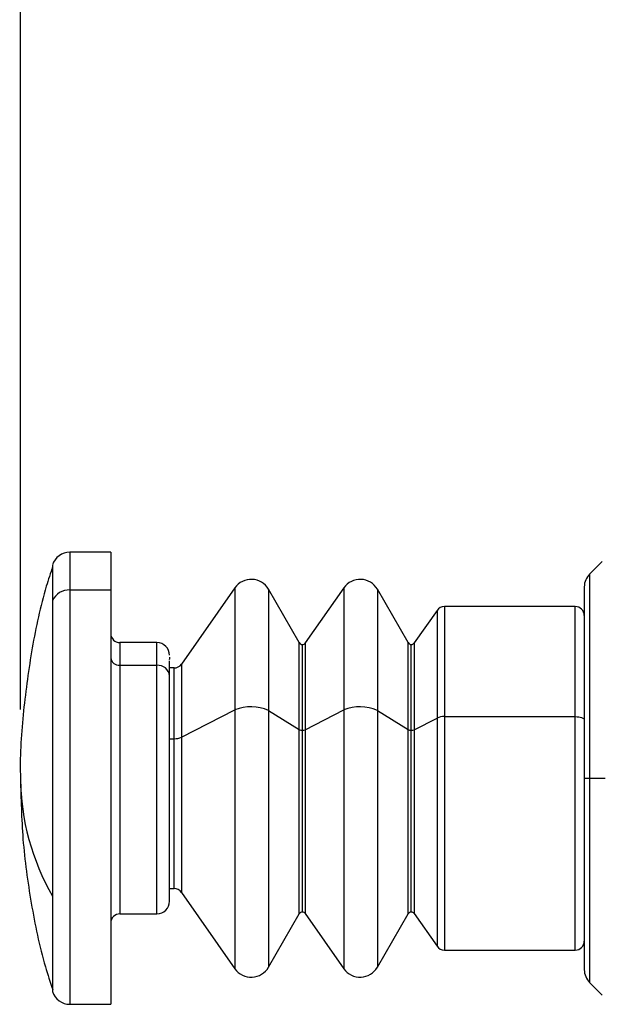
# Model space of a CAD drawing. Header units: millimetres. Extents: x 19 to 819, y 19 to 629.
# Tile 18 of 31: x 485 to 518, y 440 to 495. Entities that reach past the tile are written whole.
import ezdxf

# ---------------------------------------------------------------- set-up
doc = ezdxf.new("R2010")
doc.units = ezdxf.units.MM
doc.header["$LTSCALE"] = 3
doc.layers.add('DIMENSIONS', color=140, linetype='Continuous', lineweight=25)
doc.styles.add('SLDTEXTSTYLE0', font='TXT', dxfattribs={"width": 0.7})
doc.dimstyles.new('SLDDIMSTYLE0', dxfattribs={"dimtxt": 6.474023, "dimasz": 9.906, "dimexe": 0, "dimexo": 0.0625, "dimgap": 1.618506, "dimtad": 0, "dimtih": 1, "dimtoh": 1, "dimrnd": 1e-09, "dimzin": 12, "dimdsep": 46, "dimtxsty": 'SLDTEXTSTYLE0', "dimsah": 1, "dimcen": 0.09, "dimadec": 0, "dimazin": 3, "dimtfac": 1, "dimtofl": 0, "dimtmove": 0, "dimatfit": 3, "dimfxl": 0, "dimfrac": 2, "dimtolj": 1, "dimtzin": 12, "dimarcsym": 0})

# ---------------------------------------------------------------- blocks, each defined once
blk = doc.blocks.new('_D_10')
at = {"layer": 'DIMENSIONS'}
for p, q in [((485.507, 456.506), (485.507, 595.148)), ((578.007, 483.806), (578.007, 595.148)), ((485.507, 585.623), (513.703, 585.623)), ((522.476, 585.623), (520.302, 585.623)), ((520.302, 585.623), (520.302, 575.333)), ((541.714, 585.623), (543.888, 585.623)), ((543.888, 585.623), (543.888, 575.333)), ((578.007, 585.623), (550.487, 585.623)), ((520.302, 575.333), (522.476, 575.333)), ((543.888, 575.333), (541.714, 575.333))]:
    blk.add_line(p, q, dxfattribs=at)
for points in [[(485.507, 585.623), (495.413, 584.099), (495.413, 587.147)], [(578.007, 585.623), (568.101, 587.147), (568.101, 584.099)]]:
    blk.add_solid(points, dxfattribs=at)
at = {"layer": 'DIMENSIONS', "char_height": 6.35, "attachment_point": 1, "style": 'SLDTEXTSTYLE0'}
for s, insert in [('92.5', (522.476, 595.258)), ('3.64', (522.476, 583.519))]:
    blk.add_mtext(s, dxfattribs=dict(at, insert=insert))

msp = doc.modelspace()

# ---------------------------------------------------------------- linework, layer by layer
for p, q in [((490.507, 465.196), (488.238, 465.196)), ((488.238, 465.196), (488.238, 463.108)), ((490.507, 465.196), (490.507, 463.108)), ((487.283, 464.49), (487.283, 462.52)), ((517.696, 464.685), (517, 463.989)), ((517, 463.989), (517, 452.696)), ((488.238, 463.108), (490.507, 463.108)), ((488.238, 463.108), (488.238, 440.196)), ((490.507, 463.108), (490.507, 440.196)), ((497.376, 463.227), (494.423, 459.009)), ((497.376, 463.227), (497.376, 456.475)), ((500.933, 460.196), (499.23, 463.146)), ((499.23, 463.146), (499.23, 456.446)), ((503.403, 463.227), (501.27, 460.181)), ((503.403, 463.227), (503.403, 456.475)), ((506.96, 460.196), (505.256, 463.146)), ((505.256, 463.146), (505.256, 456.446)), ((516.707, 463.282), (516.707, 452.696)), ((487.283, 462.52), (487.283, 446.17)), ((508.558, 461.983), (507.297, 460.181)), ((508.558, 461.983), (508.558, 456.029)), ((516.207, 462.196), (508.968, 462.196)), ((508.968, 462.196), (508.968, 456.105)), ((516.207, 456.105), (516.207, 462.196)), ((493.057, 460.196), (491.007, 460.196)), ((491.007, 460.196), (491.007, 458.943)), ((493.057, 458.943), (493.057, 460.196)), ((500.933, 455.387), (500.933, 460.196)), ((501.27, 460.181), (501.27, 455.382)), ((506.96, 455.387), (506.96, 460.196)), ((507.297, 460.181), (507.297, 455.382)), ((501.106, 455.351), (501.106, 460.096)), ((507.133, 455.351), (507.133, 460.096)), ((493.757, 458.36), (493.757, 459.193)), ((491.007, 458.943), (493.057, 458.943)), ((491.007, 458.943), (491.007, 445.196)), ((493.057, 445.196), (493.057, 458.943)), ((494.013, 458.796), (493.757, 458.796)), ((494.013, 454.885), (494.013, 458.796)), ((494.423, 459.009), (494.423, 454.961)), ((493.757, 445.896), (493.757, 458.36)), ((494.423, 454.961), (497.376, 456.475)), ((497.376, 456.475), (497.376, 442.165)), ((499.23, 456.446), (500.933, 455.387)), ((499.23, 456.446), (499.23, 442.246)), ((501.27, 455.382), (503.403, 456.475)), ((503.403, 456.475), (503.403, 442.165)), ((505.256, 456.446), (506.96, 455.387)), ((505.256, 456.446), (505.256, 442.246)), ((507.297, 455.382), (508.558, 456.029)), ((508.558, 456.029), (508.558, 443.409)), ((508.968, 456.105), (516.207, 456.105)), ((508.968, 456.105), (508.968, 443.196)), ((516.207, 443.196), (516.207, 456.105)), ((500.933, 445.196), (500.933, 455.387)), ((501.106, 445.296), (501.106, 455.351)), ((501.27, 455.382), (501.27, 445.211)), ((506.96, 445.196), (506.96, 455.387)), ((507.133, 445.296), (507.133, 455.351)), ((507.297, 455.382), (507.297, 445.211)), ((493.757, 454.885), (494.013, 454.885)), ((494.013, 446.596), (494.013, 454.885)), ((494.423, 454.961), (494.423, 446.383)), ((516.707, 452.696), (516.707, 442.11)), ((516.707, 452.696), (517, 452.696)), ((517, 452.696), (517.853, 452.696)), ((517, 452.696), (517, 441.403)), ((493.757, 446.596), (494.013, 446.596)), ((487.283, 446.17), (487.283, 440.901)), ((494.423, 446.383), (497.376, 442.165)), ((491.007, 445.196), (493.057, 445.196)), ((499.23, 442.246), (500.933, 445.196)), ((501.27, 445.211), (503.403, 442.165)), ((505.256, 442.246), (506.96, 445.196)), ((507.297, 445.211), (508.558, 443.409)), ((508.968, 443.196), (516.207, 443.196)), ((517, 441.403), (517.696, 440.707)), ((488.238, 440.196), (490.507, 440.196))]:
    msp.add_line(p, q)
at = {"flags": 128}
for points in [[(493.757, 459.396), (493.752, 459.306), (493.742, 459.25)], [(516.207, 456.105), (516.305, 456.102), (516.399, 456.091), (516.485, 456.075), (516.561, 456.053), (516.623, 456.025), (516.669, 455.994), (516.698, 455.961), (516.707, 455.926)]]:
    msp.add_lwpolyline(points, dxfattribs=at)
for centre, radius, start, end in [((488.238, 464.196), 1, 90.001, 162.8774), ((517.707, 463.282), 1, 135.0005, 179.9993), ((498.277, 462.596), 1.1, 30.0007, 144.9996), ((504.304, 462.596), 1.1, 30.0008, 144.9996), ((488.191, 462.114), 0.995, 87.2763, 155.9056), ((508.968, 461.696), 0.5, 89.9986, 144.9999), ((516.207, 461.696), 0.5, 0.0012, 89.9996), ((491.007, 460.696), 0.5, 179.9998, 269.9993), ((493.057, 459.496), 0.7, 0.0002, 89.9998), ((501.106, 460.296), 0.2, 210.0096, 269.9897), ((501.106, 460.296), 0.2, 270.0063, 324.9993), ((507.133, 460.296), 0.2, 210.0096, 269.9891), ((507.133, 460.296), 0.2, 270.0058, 324.9993), ((490.969, 459.406), 0.464, 185.6842, 274.7291), ((493.111, 458.296), 0.65, 5.6817, 94.7326), ((494.013, 459.296), 0.5, 269.9991, 324.9999), ((498.269, 454.312), 2.34, 65.7648, 112.44), ((504.296, 454.312), 2.34, 65.7648, 112.44), ((508.935, 455.145), 0.961, 88.0559, 113.1082), ((501.09, 455.708), 0.357, 243.9428, 272.6396), ((501.119, 455.736), 0.384, 268.0564, 293.1079), ((507.116, 455.708), 0.357, 243.9424, 272.6398), ((507.146, 455.736), 0.384, 268.0562, 293.1079), ((494.046, 455.845), 0.96, 268.0533, 293.107), ((498.869, 452.827), 13.363, 180.5603, 209.8784), ((494.013, 446.096), 0.5, 34.9957, 90.002), ((493.057, 445.896), 0.7, 270.0002, 0.001), ((491.007, 444.696), 0.5, 89.9978, 180.0014), ((501.106, 445.096), 0.2, 89.9965, 150.0042), ((501.106, 445.096), 0.2, 34.996, 90.0065), ((507.133, 445.096), 0.2, 89.9971, 150.0042), ((507.133, 445.096), 0.2, 34.996, 90.007), ((508.968, 443.696), 0.5, 215.0001, 270.0014), ((516.207, 443.696), 0.5, 270.0004, 359.9988), ((498.277, 442.796), 1.1, 215.0004, 329.9993), ((504.304, 442.796), 1.1, 215.0004, 329.9992), ((517.707, 442.11), 1, 179.999, 225.0011), ((488.238, 441.196), 1, 197.1226, 269.999)]:
    msp.add_arc(centre, radius, start, end)
for points, knots in [([(487.29, 464.4), (487.17, 464.039), (486.682, 462.571), (486.116, 459.902), (485.647, 456.419), (485.461, 454.001), (485.513, 452.759), (485.515, 452.696)], [0, 0, 0, 0, 0.096052, 0.390343, 0.686331, 0.983958, 1, 1, 1, 1]), ([(485.515, 452.696), (485.538, 451.573), (485.586, 449.258), (486.073, 445.774), (486.637, 442.984), (487.154, 441.419), (487.295, 440.993)], [0, 0, 0, 0, 0.283217, 0.584133, 0.886794, 1, 1, 1, 1])]:
    msp.add_open_spline(points, degree=3, knots=knots)

# ---------------------------------------------------------------- dimensions: what is measured, and where the dimension line sits
at = {"layer": 'DIMENSIONS'}
dim = msp.add_linear_dim(base=(578.007, 585.623), p1=(485.507, 452.696), p2=(578.007, 479.996), angle=0, dimstyle='SLDDIMSTYLE0', dxfattribs=at)
dim.commit()
dim.dimension.update_dxf_attribs({"geometry": '_D_10', "text_midpoint": (532.095, 585.623), "dimtype": 160})

doc.saveas('drawing.dxf')
